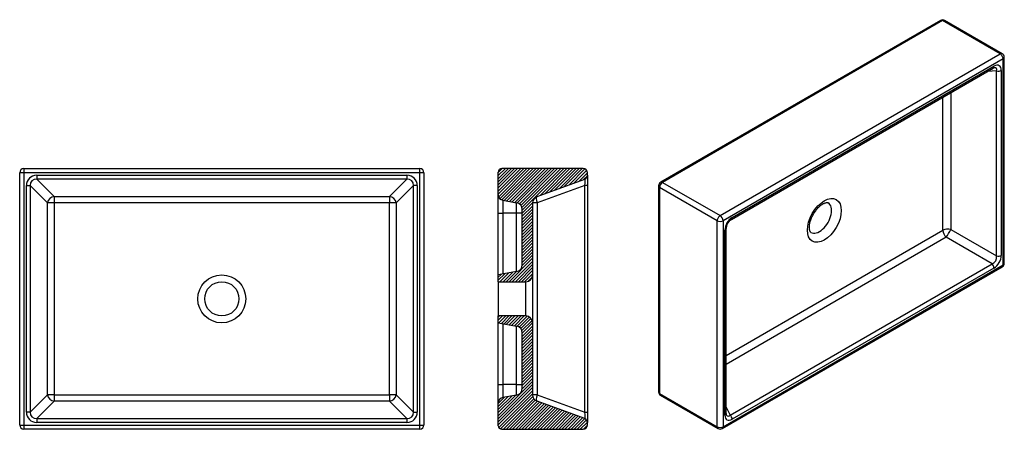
# Model space of a CAD drawing. Header units: millimetres. Extents: x 51 to 1488, y 52 to 649.
import ezdxf

# ---------------------------------------------------------------- set-up
doc = ezdxf.new("R2010")
doc.units = ezdxf.units.MM
doc.layers.add('TEOREMA_60', color=7, linetype='Continuous')
pattern_1 = [(45, (0, 0), (-2.245064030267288, 2.245064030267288), [])]

# ---------------------------------------------------------------- blocks, each defined once
blk = doc.blocks.new('SE')
at = {"layer": 'TEOREMA_60', "color": 7, "linetype": 'Continuous'}
for p, q in [((56.8, 431.8), (634.8, 431.8)), ((56.8, 431.8), (56.8, 425.8)), ((634.8, 425.8), (634.8, 431.8)), ((56.8, 425.8), (50.8, 425.8)), ((50.8, 57.8), (50.8, 425.8)), ((634.8, 425.8), (56.8, 425.8)), ((56.8, 425.8), (56.8, 57.8)), ((75.6338367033, 422.0012452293), (615.9661632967, 422.0012452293)), ((75.6338367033, 422.0012452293), (75.6338367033, 416.3630895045)), ((615.9661632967, 422.0012452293), (615.9661632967, 416.3630895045)), ((634.8, 57.8), (634.8, 425.8)), ((640.8, 425.8), (634.8, 425.8)), ((640.8, 425.8), (640.8, 57.8)), ((60.5987547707, 76.6338367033), (60.5987547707, 406.9661632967)), ((60.5987547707, 406.9661632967), (66.2369104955, 406.9661632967)), ((91.5227679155, 381.6803058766), (66.2369104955, 406.9661632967)), ((66.2369104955, 406.9661632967), (66.2369104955, 76.6338367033)), ((75.6338367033, 416.3630895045), (100.9196941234, 391.0772320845)), ((615.9661632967, 416.3630895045), (75.6338367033, 416.3630895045)), ((590.6803058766, 391.0772320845), (615.9661632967, 416.3630895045)), ((625.3630895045, 406.9661632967), (600.0772320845, 381.6803058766)), ((625.3630895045, 76.6338367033), (625.3630895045, 406.9661632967)), ((631.0012452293, 406.9661632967), (625.3630895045, 406.9661632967)), ((631.0012452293, 406.9661632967), (631.0012452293, 76.6338367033)), ((100.9196941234, 391.0772320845), (590.6803058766, 391.0772320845)), ((100.9196941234, 391.0772320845), (100.9196941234, 381.6803058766)), ((590.6803058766, 391.0772320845), (590.6803058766, 381.6803058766)), ((91.5227679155, 101.9196941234), (91.5227679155, 381.6803058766)), ((100.9196941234, 381.6803058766), (91.5227679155, 381.6803058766)), ((100.9196941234, 381.6803058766), (100.9196941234, 101.9196941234)), ((590.6803058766, 381.6803058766), (100.9196941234, 381.6803058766)), ((590.6803058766, 101.9196941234), (590.6803058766, 381.6803058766)), ((600.0772320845, 381.6803058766), (590.6803058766, 381.6803058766)), ((600.0772320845, 381.6803058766), (600.0772320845, 101.9196941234)), ((66.2369104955, 76.6338367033), (91.5227679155, 101.9196941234)), ((100.9196941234, 101.9196941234), (91.5227679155, 101.9196941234)), ((100.9196941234, 101.9196941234), (590.6803058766, 101.9196941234)), ((100.9196941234, 101.9196941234), (100.9196941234, 92.5227679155)), ((590.6803058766, 101.9196941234), (590.6803058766, 92.5227679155)), ((600.0772320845, 101.9196941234), (590.6803058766, 101.9196941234)), ((600.0772320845, 101.9196941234), (625.3630895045, 76.6338367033)), ((100.9196941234, 92.5227679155), (75.6338367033, 67.2369104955)), ((590.6803058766, 92.5227679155), (100.9196941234, 92.5227679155)), ((615.9661632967, 67.2369104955), (590.6803058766, 92.5227679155)), ((66.2369104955, 76.6338367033), (60.5987547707, 76.6338367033)), ((625.3630895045, 76.6338367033), (631.0012452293, 76.6338367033)), ((50.8, 57.8), (56.8, 57.8)), ((56.8, 57.8), (634.8, 57.8)), ((56.8, 57.8), (56.8, 51.8)), ((75.6338367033, 67.2369104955), (615.9661632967, 67.2369104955)), ((75.6338367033, 67.2369104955), (75.6338367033, 61.5987547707)), ((615.9661632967, 61.5987547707), (75.6338367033, 61.5987547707)), ((615.9661632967, 67.2369104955), (615.9661632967, 61.5987547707)), ((634.8, 51.8), (634.8, 57.8)), ((634.8, 57.8), (640.8, 57.8)), ((634.8, 51.8), (56.8, 51.8))]:
    blk.add_line(p, q, dxfattribs=at)
for radius in [35, 25]:
    blk.add_circle((345.8, 241.8), radius, dxfattribs=at)
for centre, start, end in [((56.8, 425.8), 90, 180), ((634.8, 425.8), 0, 90), ((56.8, 57.8), 180, 270), ((634.8, 57.8), 270, 0)]:
    blk.add_arc(centre, 6.000000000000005, start, end, dxfattribs=at)
for centre, major_axis, ratio, start_param, end_param in [((77.6255991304, 404.9744008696), (12.72452077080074, -12.72452077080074), 0.8891264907, 2.414817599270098, 3.868367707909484), ((613.9744008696, 404.9744008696), (-12.72452077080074, -12.72452077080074), 0.8891264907, 2.414817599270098, 3.868367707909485), ((77.6255991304, 404.9744008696), (8.95227654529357, -8.952276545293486), 0.7898625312, 2.414817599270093, 3.868367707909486), ((613.9744008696, 404.9744008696), (-8.952276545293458, -8.952276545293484), 0.7898625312, 2.414817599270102, 3.868367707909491), ((100.9196941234, 381.6803058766), (7.071067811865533, 7.071067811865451), 0.8891264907, 0.8440212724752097, 2.297571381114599), ((590.6803058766, 381.6803058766), (7.071067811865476, -7.07106781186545), 0.8891264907, 0.844021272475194, 2.297571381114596), ((100.9196941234, 101.9196941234), (-7.071067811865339, 7.071067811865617), 0.8891264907, 0.844021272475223, 2.297571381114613), ((590.6803058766, 101.9196941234), (7.071067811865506, 7.071067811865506), 0.8891264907, 3.985613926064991, 5.43916403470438), ((77.6255991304, 78.6255991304), (12.72452077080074, 12.72452077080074), 0.8891264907, 2.414817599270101, 3.86836770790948), ((77.6255991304, 78.6255991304), (8.952276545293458, 8.952276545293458), 0.7898625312, 2.4148175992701, 3.868367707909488), ((613.9744008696, 78.6255991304), (-12.72452077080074, 12.72452077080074), 0.8891264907, 2.414817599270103, 3.868367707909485), ((613.9744008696, 78.6255991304), (-8.952276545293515, 8.952276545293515), 0.7898625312, 2.414817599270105, 3.868367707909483)]:
    blk.add_ellipse(centre, major_axis=major_axis, ratio=ratio, start_param=start_param, end_param=end_param, dxfattribs=at)
blk = doc.blocks.new('SE6')
at = {"layer": 'TEOREMA_60', "color": 7, "linetype": 'Continuous'}
for p, q in [((776.0524817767, 281.5143631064), (776.0524817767, 366.8)), ((776.0524817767, 116.8), (776.0524817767, 202.0856368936))]:
    blk.add_line(p, q, dxfattribs=at)
blk = doc.blocks.new('SE7')
at = {"layer": 'TEOREMA_60', "color": 7, "linetype": 'Continuous'}
for p, q in [((755.9268145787, 366.8), (755.9268145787, 277.9656649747)), ((755.9268145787, 205.6343350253), (755.9268145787, 116.8))]:
    blk.add_line(p, q, dxfattribs=at)
blk = doc.blocks.new('SE8')
at = {"layer": 'TEOREMA_60', "color": 7, "linetype": 'Continuous'}
for p, q in [((749.316, 276.8), (749.316, 366.8)), ((749.316, 116.8), (749.316, 206.8))]:
    blk.add_line(p, q, dxfattribs=at)
blk = doc.blocks.new('SE9')
at = {"layer": 'TEOREMA_60', "color": 7, "linetype": 'Continuous'}
for p, q in [((873.316, 431.8), (754.316, 431.8)), ((749.316, 393.5127970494), (749.316, 426.8)), ((879.316, 422.0012452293), (879.316, 425.8)), ((879.316, 422.0012452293), (879.316, 406.9661632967)), ((805.8957985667, 391.0772320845), (875.36812086, 416.3630895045)), ((875.36812086, 406.9661632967), (805.8957985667, 381.6803058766)), ((875.36812086, 76.6338367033), (875.36812086, 406.9661632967)), ((879.316, 406.9661632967), (875.36812086, 406.9661632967)), ((879.316, 406.9661632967), (879.316, 76.6338367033)), ((749.316, 366.8), (749.316, 393.5127970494)), ((755.9268145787, 385.6343350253), (755.9268145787, 366.8)), ((755.9268145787, 385.6343350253), (776.0524817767, 382.0856368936)), ((776.0524817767, 366.8), (776.0524817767, 382.0856368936)), ((805.8957985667, 381.6803058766), (799.316, 381.6803058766)), ((799.316, 381.6803058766), (799.316, 276.8)), ((805.8957985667, 381.6803058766), (805.8957985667, 101.9196941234)), ((749.316, 366.8), (755.9268145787, 366.8)), ((776.0524817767, 366.8), (755.9268145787, 366.8)), ((784.316, 366.8), (776.0524817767, 366.8)), ((784.316, 291.3624406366), (784.316, 372.2375593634)), ((776.0524817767, 281.5143631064), (749.316, 276.8)), ((749.316, 266.8), (749.316, 276.8)), ((799.316, 276.8), (799.316, 206.8)), ((749.316, 266.8), (749.316, 216.8)), ((749.316, 266.8), (789.316, 266.8)), ((789.316, 216.8), (789.316, 266.8)), ((789.316, 216.8), (749.316, 216.8)), ((749.316, 206.8), (749.316, 216.8)), ((749.316, 206.8), (776.0524817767, 202.0856368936)), ((799.316, 206.8), (799.316, 101.9196941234)), ((784.316, 111.3624406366), (784.316, 192.2375593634)), ((749.316, 90.0872029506), (749.316, 116.8)), ((749.316, 116.8), (755.9268145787, 116.8)), ((755.9268145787, 116.8), (755.9268145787, 97.9656649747)), ((776.0524817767, 116.8), (755.9268145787, 116.8)), ((776.0524817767, 101.5143631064), (776.0524817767, 116.8)), ((776.0524817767, 116.8), (784.316, 116.8)), ((776.0524817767, 101.5143631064), (755.9268145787, 97.9656649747)), ((805.8957985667, 101.9196941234), (799.316, 101.9196941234)), ((805.8957985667, 101.9196941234), (875.36812086, 76.6338367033)), ((749.316, 56.8), (749.316, 90.0872029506)), ((875.36812086, 67.2369104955), (805.8957985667, 92.5227679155)), ((875.36812086, 76.6338367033), (879.316, 76.6338367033)), ((879.316, 76.6338367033), (879.316, 61.5987547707)), ((879.316, 57.8), (879.316, 61.5987547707)), ((754.316, 51.8), (873.316, 51.8))]:
    blk.add_line(p, q, dxfattribs=at)
for centre, radius, start, end in [((754.316, 426.8), 5.000000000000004, 90, 180), ((873.316, 425.8), 6.000000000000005, 0, 90), ((873.316, 422.0012452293), 6, 290, 0), ((757.316, 393.5127970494), 8.000000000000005, 180, 260), ((809.316, 381.6803058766), 9.999999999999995, 110, 180), ((774.316, 372.2375593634), 9.99999999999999, 0, 80), ((774.316, 291.3624406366), 9.999999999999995, 280, 0), ((789.316, 276.8), 9.999999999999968, 270, 0), ((789.316, 206.8), 10, 0, 90), ((774.316, 192.2375593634), 10, 0, 80), ((774.316, 111.3624406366), 9.999999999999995, 280, 0), ((809.316, 101.9196941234), 10.00000000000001, 180, 250), ((757.316, 90.0872029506), 8.000000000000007, 100, 180), ((873.316, 57.8), 6, 270, 360), ((873.316, 61.5987547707), 5.999999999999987, 0, 70), ((754.316, 56.8), 5.000000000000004, 180, 270)]:
    blk.add_arc(centre, radius, start, end, dxfattribs=at)
for centre, major_axis, ratio, start_param, end_param in [((873.316, 404.9744008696), (-2.201301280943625, -11.40363305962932), 0.1439479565, 1.774068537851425, 3.227618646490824), ((809.316, 381.6803058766), (3.420201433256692, -9.396926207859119), 0.3236155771, 3.141592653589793, 4.595142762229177), ((809.316, 101.9196941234), (3.420201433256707, 9.396926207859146), 0.3236155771, 1.688042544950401, 3.141592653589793), ((873.316, 78.6255991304), (-2.201301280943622, 11.40363305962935), 0.1439479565, 3.055566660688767, 4.509116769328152)]:
    blk.add_ellipse(centre, major_axis=major_axis, ratio=ratio, start_param=start_param, end_param=end_param, dxfattribs=at)
blk = doc.blocks.new('SE11')
at = {"layer": 'TEOREMA_60', "color": 7, "linetype": 'Continuous'}
for p, q in [((1395.1476452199, 647.9664238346), (986.4399256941, 411.9989119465)), ((1397.6476452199, 647.7187797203), (988.9399256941, 411.7512678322)), ((1481.7933521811, 599.1372331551), (1397.6476452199, 647.7187797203)), ((1484.7933521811, 599.4344060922), (1400.6476452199, 648.0159526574)), ((1073.0856326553, 363.169721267), (1481.7933521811, 599.1372331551)), ((1486.0359928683, 591.7887639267), (1077.3282733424, 355.8212520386)), ((1486.0359928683, 291.3180221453), (1486.0359928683, 591.7887639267)), ((1487.7933521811, 293.7675118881), (1487.7933521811, 594.2382536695)), ((1089.403166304, 357.6618007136), (1471.4758185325, 578.2515493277)), ((1090.6458069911, 360.4084633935), (1472.7184592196, 580.9982120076)), ((1483.3498676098, 574.8601655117), (1483.3498676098, 305.1449502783)), ((1476.5715173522, 574.1701129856), (1463.5276034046, 573.662645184)), ((1476.5715173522, 304.4548977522), (1476.5715173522, 574.1701129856)), ((1398.2701154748, 341.9896750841), (1398.2701154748, 535.9862169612)), ((1409.5673659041, 542.5086875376), (1409.5673659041, 343.1397626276)), ((983.2328189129, 406.4440400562), (983.2328189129, 105.9732982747)), ((1068.8429919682, 355.8212520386), (984.697285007, 404.4027986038)), ((984.697285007, 404.4027986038), (984.697285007, 103.9320568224)), ((988.9399256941, 411.7512678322), (1073.0856326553, 363.169721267)), ((1068.8429919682, 55.3505102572), (1068.8429919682, 355.8212520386)), ((1077.3282733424, 355.8212520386), (1077.3282733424, 55.3505102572)), ((1080.0143986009, 72.2791086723), (1080.0143986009, 341.9943239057)), ((1081.7717579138, 74.7285984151), (1081.7717579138, 344.4438136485)), ((1081.7717579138, 159.2592631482), (1398.2701154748, 341.9896750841)), ((1402.9227356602, 331.6309254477), (1081.7717579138, 146.2143219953)), ((1469.9268871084, 292.9460605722), (1402.9227356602, 331.6309254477)), ((1409.5673659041, 343.1397626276), (1476.5715173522, 304.4548977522)), ((1076.0856326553, 52.6038475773), (1484.7933521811, 288.5713594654)), ((1077.3282733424, 55.3505102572), (1486.0359928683, 291.3180221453)), ((1087.8542348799, 72.3563119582), (1469.9268871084, 292.9460605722)), ((1472.7184592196, 286.7308107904), (1090.6458069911, 66.1410621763)), ((984.697285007, 103.9320568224), (1068.8429919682, 55.3505102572)), ((985.9399256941, 101.1853941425), (1070.0856326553, 52.6038475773)), ((1081.7717579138, 83.9064067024), (1087.8542348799, 72.3563119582))]:
    blk.add_line(p, q, dxfattribs=at)
for centre, radius, start, end in [((1397.8970471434, 643.4298971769), 5.30464749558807, 58.9693620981, 121.2183272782), ((1481.7933521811, 594.2382536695), 5.999999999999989, 0, 60), ((1474.271603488, 573.8328060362), 5.228929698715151, 100.1021804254, 122.3219637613), ((989.7688072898, 406.3737333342), 6.536366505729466, 120.6162989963, 179.3837010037), ((1098.6257241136, 343.5251631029), 16.8789838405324, 123.1199045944, 176.8800954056), ((1481.7933521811, 293.7675118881), 6.000000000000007, 300, 0), ((988.569487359, 105.8798038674), 5.337487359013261, 178.9963238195, 240.6825513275), ((1086.8970529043, 74.5005726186), 5.130364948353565, 177.4525747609, 200.3937694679), ((1073.0856326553, 57.8), 5.99999999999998, 240, 300)]:
    blk.add_arc(centre, radius, start, end, dxfattribs=at)
for centre, major_axis, ratio, start_param, end_param in [((1397.6476452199, 643.6362968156), (2.499999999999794, -4.330127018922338), 0.5773502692, 2.356194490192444, 3.141592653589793), ((1397.6476452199, 642.8198002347), (-2.999999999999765, -5.196152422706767), 0.5773502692, 3.141592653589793, 3.926990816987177), ((1481.7933521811, 594.2382536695), (-2.999999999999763, -5.196152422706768), 0.5773502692, 3.14159265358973, 3.926990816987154), ((1481.7933521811, 594.2382536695), (2.99999999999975, -5.196152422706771), 0.5773502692, 0.7853981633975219, 2.356194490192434), ((1481.7933521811, 594.2382536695), (-5.999999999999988, -3.989863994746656e-14), 0.5773502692, 2.356194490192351, 3.141592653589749), ((1468.4758185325, 583.4477017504), (-2.999999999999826, 5.196152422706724), 0.5773502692, 3.141592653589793, 3.926990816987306), ((1471.3100705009, 566.2827181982), (-8.9975949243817, -15.5842915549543), 0.5133374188, 2.414817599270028, 3.868367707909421), ((1467.0674298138, 568.7322079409), (-8.71663927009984, -9.517942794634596), 0.4388219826, 2.511667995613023, 3.55142227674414), ((1479.1072269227, 577.3096552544), (6.000000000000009, -1.713039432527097e-14), 0.5773502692, 4.276056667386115, 5.497787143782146), ((988.2328189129, 406.4440400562), (5.000000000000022, -5.117434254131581e-14), 0.5773502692, 3.141084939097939, 3.926990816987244), ((988.9399256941, 406.8522883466), (2.999999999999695, 5.196152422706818), 0.5773502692, 0.785398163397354, 2.356194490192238), ((988.9399256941, 407.6687849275), (2.499999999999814, -4.330127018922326), 0.5773502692, 2.356194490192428, 3.142140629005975), ((1218.0425227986, 360.3119832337), (12.49999999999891, 21.6506350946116), 0.5773502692, 3.140507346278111, 6.282888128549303), ((1073.0856326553, 358.2707417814), (2.999999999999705, 5.1961524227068), 0.5773502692, 0.785398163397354, 2.356194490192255), ((1073.0856326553, 358.2707417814), (-2.999999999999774, 5.196152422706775), 0.5773502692, 3.926990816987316, 5.497787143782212), ((1092.0541957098, 347.3192367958), (-7.99999999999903, -13.85640646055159), 0.6493454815, 3.985613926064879, 5.43916403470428), ((1086.403166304, 362.8579531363), (-2.999999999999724, 5.196152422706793), 0.5773502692, 3.139173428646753, 3.926990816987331), ((1073.0856326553, 358.2707417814), (5.999999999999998, 2.602085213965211e-14), 0.5773502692, 3.92699081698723, 5.497787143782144), ((1075.7717579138, 344.4438136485), (-6.000000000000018, -3.035766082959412e-14), 0.5773502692, 2.356194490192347, 3.144606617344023), ((1405.3411832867, 337.9071921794), (9.999999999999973, 2.081668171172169e-14), 0.5773502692, 1.134464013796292, 2.356194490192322), ((1405.3411832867, 337.9071921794), (-4.99999999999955, 8.660254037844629), 0.5773502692, 0.7853981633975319, 2.007128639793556), ((1405.3411832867, 337.9071921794), (4.999999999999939, 8.660254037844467), 0.1396583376, 3.98561392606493, 5.43916403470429), ((1467.0674298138, 302.2695271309), (-4.999999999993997, -8.660254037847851), 0.9551577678, 0.8440212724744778, 2.297571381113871), ((1471.3100705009, 299.8200373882), (7.999999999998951, 13.8564064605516), 0.6493454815, 3.985613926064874, 5.43916403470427), ((1479.1072269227, 307.594440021), (-5.999999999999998, -5.421010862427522e-15), 0.5773502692, 1.134464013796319, 2.356194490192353), ((1468.4758185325, 289.1803005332), (-2.999999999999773, 5.196152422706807), 0.5773502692, 3.926990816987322, 5.148721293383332), ((1481.7933521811, 293.7675118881), (-2.999999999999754, 5.196152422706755), 0.5773502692, 3.141592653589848, 3.926990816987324), ((1481.7933521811, 293.7675118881), (-5.999999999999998, 5.854691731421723e-15), 0.5773502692, 2.356194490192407, 3.141592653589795), ((988.2328189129, 105.9732982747), (5.000000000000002, 1.105886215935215e-14), 0.5773502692, 3.141592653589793, 3.926990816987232), ((988.9399256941, 106.3815465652), (2.999999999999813, 5.196152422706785), 0.5773502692, 2.356194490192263, 3.141592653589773), ((1075.7717579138, 74.7285984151), (-5.999999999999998, 1.149254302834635e-14), 0.5773502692, 2.356194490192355, 3.141592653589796), ((1092.0541957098, 80.8565559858), (8.997594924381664, 15.58429155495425), 0.5133374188, 2.414817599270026, 3.868367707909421), ((1087.8115550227, 83.3060457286), (3.884460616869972, 12.30780244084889), 0.4388219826, 2.731763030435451, 3.771517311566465), ((1086.403166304, 68.5905519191), (-2.999999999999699, 5.19615242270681), 0.5773502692, 3.926990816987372, 5.14872129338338), ((1073.0856326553, 57.8), (-5.999999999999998, 1.149254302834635e-14), 0.5773502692, 0.7853981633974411, 2.356194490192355), ((1073.0856326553, 57.8), (2.999999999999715, 5.196152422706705), 0.5773502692, 2.356194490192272, 3.141592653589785), ((1073.0856326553, 57.8), (-2.999999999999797, 5.196152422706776), 0.5773502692, 3.141592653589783, 3.926990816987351)]:
    blk.add_ellipse(centre, major_axis=major_axis, ratio=ratio, start_param=start_param, end_param=end_param, dxfattribs=at)
blk.add_ellipse((1225.1135906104, 356.2295003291), major_axis=(-17.49999999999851, -30.31088913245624), ratio=0.5773502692, dxfattribs=at)
for points, knots in [([(1203.293785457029, 346.0232930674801), (1203.298258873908, 346.4230599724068), (1203.314063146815, 347.4164966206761), (1203.484460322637, 349.3848301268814), (1203.886826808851, 351.8224374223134), (1204.508707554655, 354.4224633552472), (1205.349428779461, 357.1149320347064), (1206.405016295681, 359.8605974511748), (1207.66427698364, 362.6103092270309), (1209.110552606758, 365.317848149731), (1210.721688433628, 367.9374053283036), (1212.470428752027, 370.4253233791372), (1214.324975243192, 372.7411933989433), (1216.249670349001, 374.8491163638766), (1218.205514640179, 376.7186466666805), (1220.150409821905, 378.3256503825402), (1222.039847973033, 379.6537211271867), (1223.827979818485, 380.6958197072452), (1225.469229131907, 381.456039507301), (1226.920218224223, 381.9510875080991), (1228.141927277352, 382.2115897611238), (1229.108740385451, 382.2837943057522), (1229.814101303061, 382.2253723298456), (1230.265322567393, 382.1063099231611), (1230.4419971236, 382.0126089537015), (1230.535831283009, 381.9571862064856)], [0, 0, 0, 0, 0.0226313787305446, 0.0658622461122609, 0.1095153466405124, 0.1536579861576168, 0.1982422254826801, 0.2431900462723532, 0.2884086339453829, 0.3337987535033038, 0.3792588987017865, 0.4246715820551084, 0.4699168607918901, 0.5148950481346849, 0.559511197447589, 0.6036812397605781, 0.6473436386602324, 0.6904796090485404, 0.7331462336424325, 0.775528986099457, 0.817970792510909, 0.8609913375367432, 0.9057060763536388, 0.9542620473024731, 1, 1, 1, 1]), ([(1205.541894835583, 338.6776072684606), (1205.442441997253, 338.7311597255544), (1205.268527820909, 338.8362056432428), (1204.930610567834, 339.185116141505), (1204.527122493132, 339.7786518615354), (1204.104794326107, 340.6697657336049), (1203.717922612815, 341.8909123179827), (1203.426198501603, 343.4351273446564), (1203.305234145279, 344.9121998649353), (1203.295975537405, 345.7604702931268), (1203.293785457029, 346.0232930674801)], [0, 0, 0, 0, 0.1454207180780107, 0.2936202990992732, 0.429720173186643, 0.5573494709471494, 0.6922845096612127, 0.8232982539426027, 0.9535066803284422, 1, 1, 1, 1])]:
    blk.add_open_spline(points, degree=3, knots=knots, dxfattribs=at)

msp = doc.modelspace()

# ---------------------------------------------------------------- hatches: boundary and pattern name
at = {"layer": 'TEOREMA_60', "linetype": 'Continuous'}
h = msp.add_hatch(dxfattribs=at)
h.set_pattern_fill('LINE', angle=45, style=0, pattern_type=2)
h.set_pattern_definition(pattern_1)
edge = h.paths.add_edge_path()
edge.add_line((749.316, 266.7999999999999), (789.316, 266.7999999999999))
edge.add_arc((789.316, 276.7999999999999), 10, 270, 360)
edge.add_line((799.316, 276.7999999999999), (799.316, 381.6803058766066))
edge.add_arc((809.316, 381.6803058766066), 10, 110.00000000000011, 180, ccw=False)
edge.add_line((805.8957985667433, 391.0772320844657), (875.368120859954, 416.3630895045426))
edge.add_arc((873.316, 422.0012452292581), 6, 290.0000000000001, 360)
edge.add_line((879.316, 422.0012452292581), (879.316, 425.7999999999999))
edge.add_arc((873.316, 425.7999999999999), 6, 0, 90)
edge.add_line((873.316, 431.7999999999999), (754.316, 431.7999999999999))
edge.add_arc((754.316, 426.7999999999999), 5, 90, 180)
edge.add_line((749.316, 426.7999999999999), (749.316, 393.5127970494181))
edge.add_arc((757.316, 393.5127970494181), 8, 180, 259.9999999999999)
edge.add_line((755.9268145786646, 385.6343350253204), (776.0524817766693, 382.0856368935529))
edge.add_arc((774.316, 372.2375593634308), 10, 0, 80.00000000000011, ccw=False)
edge.add_line((784.316, 372.2375593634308), (784.316, 291.362440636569))
edge.add_arc((774.316, 291.362440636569), 10, 279.9999999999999, 360, ccw=False)
edge.add_line((776.0524817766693, 281.5143631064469), (749.316, 276.8))
edge.add_line((749.316, 276.7999999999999), (749.316, 266.7999999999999))
h = msp.add_hatch(dxfattribs=at)
h.set_pattern_fill('LINE', angle=45, style=0, pattern_type=2)
h.set_pattern_definition(pattern_1)
edge = h.paths.add_edge_path()
edge.add_line((789.316, 216.7999999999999), (749.316, 216.7999999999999))
edge.add_line((749.316, 216.7999999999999), (749.316, 206.7999999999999))
edge.add_line((749.316, 206.7999999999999), (776.0524817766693, 202.0856368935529))
edge.add_arc((774.316, 192.2375593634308), 10, 0, 80.00000000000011, ccw=False)
edge.add_line((784.316, 192.2375593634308), (784.316, 111.3624406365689))
edge.add_arc((774.316, 111.3624406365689), 10, 279.9999999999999, 360, ccw=False)
edge.add_line((776.0524817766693, 101.5143631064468), (755.9268145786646, 97.96566497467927))
edge.add_arc((757.316, 90.0872029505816), 8, 100.0000000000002, 180)
edge.add_line((749.316, 90.0872029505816), (749.316, 56.79999999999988))
edge.add_arc((754.316, 56.7999999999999), 5, 180, 270)
edge.add_line((754.316, 51.7999999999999), (873.316, 51.79999999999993))
edge.add_arc((873.316, 57.79999999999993), 6, 270, 359.9999999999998)
edge.add_line((879.316, 57.7999999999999), (879.316, 61.59875477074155))
edge.add_arc((873.316, 61.59875477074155), 6, 0, 69.99999999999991)
edge.add_line((875.368120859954, 67.23691049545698), (805.8957985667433, 92.52276791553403))
edge.add_arc((809.316, 101.9196941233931), 10, 180, 250, ccw=False)
edge.add_line((799.316, 101.9196941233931), (799.316, 206.7999999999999))
edge.add_arc((789.316, 206.7999999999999), 10, 0, 90)

# ---------------------------------------------------------------- block references
at = {"layer": 'TEOREMA_60'}
for name in ['SE11', 'SE', 'SE9', 'SE8', 'SE7', 'SE6']:
    msp.add_blockref(name, (0, 0), dxfattribs=at)

doc.saveas('drawing.dxf')
